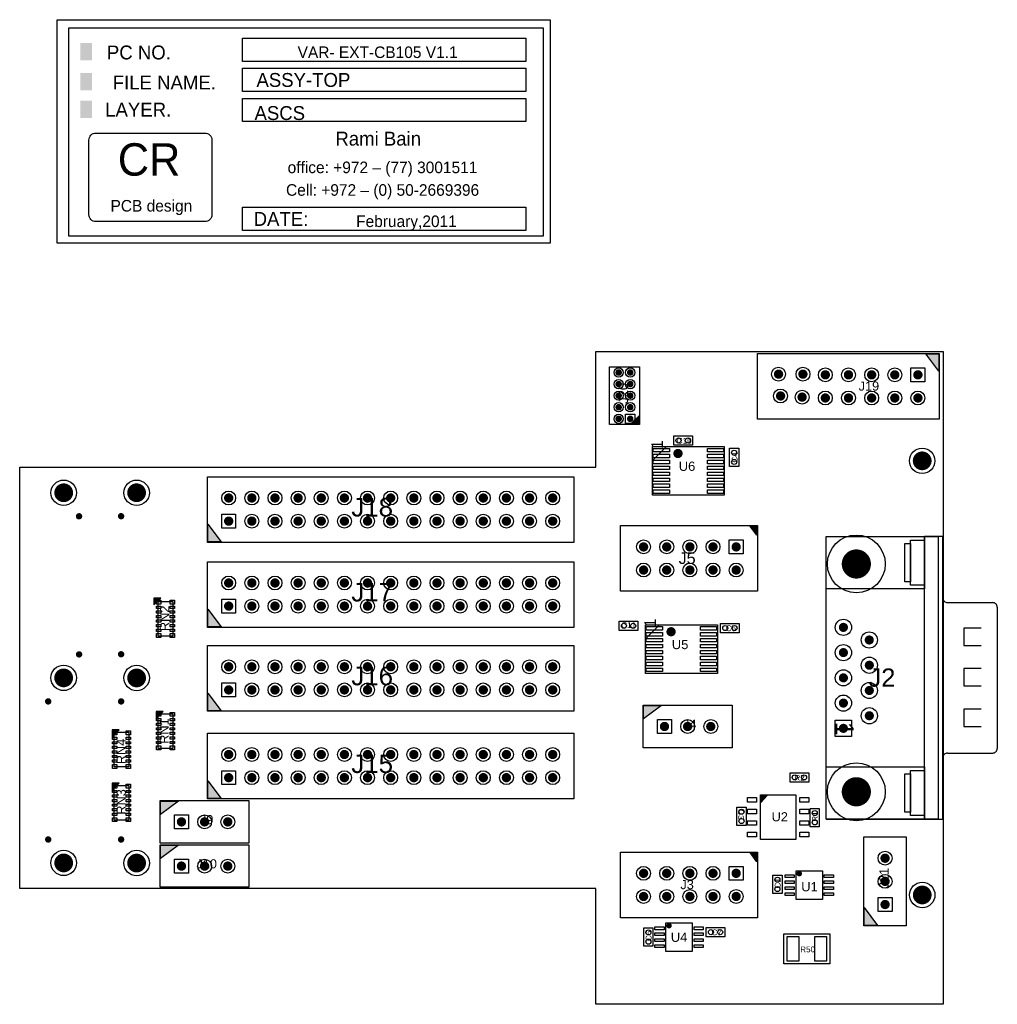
# Model space of a CAD drawing. Extents: x 0 to 107, y -13 to 95.
import ezdxf
from ezdxf.enums import TextEntityAlignment as Align

# ---------------------------------------------------------------- set-up
doc = ezdxf.new("R2010")
doc.units = 0
doc.header["$MEASUREMENT"] = 0
for name, color, linetype in [('ASSEMBLY_OUTLINES_TOP', 170, 'CONTINUOUS'), ('ASSEMBLY_REF_DES_TOP', 244, 'CONTINUOUS'), ('BOARD_OUTLINE', 10, 'CONTINUOUS'), ('FRAME', 244, 'CONTINUOUS'), ('LOGO', 12, 'CONTINUOUS'), ('MOUNTING_HOLE_PADS_LAYER_6', 160, 'CONTINUOUS'), ('MOUNTING_HOLES_LAYER_TOP', 104, 'CONTINUOUS'), ('PART_HOLES_LAYER_TOP', 170, 'CONTINUOUS'), ('PART_PADS_LAYER_TOP', 160, 'CONTINUOUS'), ('PART_PADS_SMD_TOP', 160, 'CONTINUOUS')]:
    doc.layers.add(name, color=color, linetype=linetype)
doc.styles.add('ARIAL', font='arial.ttf')
doc.styles.add('VERIBEST_GERBER_0', font='VBest0.ttf')

msp = doc.modelspace()

# ---------------------------------------------------------------- hatches: boundary and pattern name
at = {"layer": 'ASSEMBLY_OUTLINES_TOP'}
for points in [[(100.8634, 58.6486), (100.8634, 56.765933), (99.4514, 58.6486)], [(67.0052, 50.9016), (68.0212, 51.9176), (68.0212, 50.9016)], [(20.6502, 38.0238), (20.6502, 39.971133), (22.1107, 38.0238)], [(80.915408, 39.770685), (80.915408, 38.754685), (80.153408, 39.770685)], [(15.494, 31.877), (14.732, 31.877), (14.732, 31.115)], [(20.6502, 28.702), (20.6502, 30.649333), (22.1107, 28.702)], [(20.6502, 19.5072), (20.6502, 21.454533), (22.1107, 19.5072)], [(68.4784, 20.066), (70.427733, 20.066), (68.4784, 18.604)], [(15.748, 19.431), (14.986, 19.431), (14.986, 18.669)], [(10.922, 17.399), (10.16, 17.399), (10.16, 16.637)], [(10.922, 11.557), (10.16, 11.557), (10.16, 10.795)], [(20.6502, 9.8806), (20.6502, 11.827933), (22.1107, 9.8806)], [(82.0358, 10.2232), (81.3358, 9.4232), (81.3358, 10.2232)], [(15.4686, 9.6012), (17.417933, 9.6012), (15.4686, 8.1392)], [(15.4686, 4.7498), (17.417933, 4.7498), (15.4686, 3.2878)], [(80.915408, 3.956685), (80.915408, 2.940685), (80.153408, 3.956685)], [(92.6846, -4.0386), (92.6846, -2.089267), (94.1466, -4.0386)]]:
    msp.add_hatch(color=256, dxfattribs=at).paths.add_polyline_path(points, flags=0)

# ---------------------------------------------------------------- linework, layer by layer
for points in [[(80.9534, 51.4926), (80.9534, 58.6926), (100.9074, 58.6926), (100.9074, 51.4926)], [(100.8634, 58.6486), (100.8634, 56.765933), (99.4514, 58.6486)], [(64.7192, 50.9016), (64.7192, 57.2516), (68.0212, 57.2516), (68.0212, 50.9016)], [(67.0052, 50.9016), (68.0212, 51.9176), (68.0212, 50.9016)], [(71.789392, 48.646715), (71.789392, 49.662715), (73.821392, 49.662715), (73.821392, 48.646715)], [(69.452592, 43.160315), (69.452592, 48.494315), (77.326592, 48.494315), (77.326592, 43.160315)], [(77.907515, 46.295208), (77.907515, 48.327208), (78.923515, 48.327208), (78.923515, 46.295208)], [(20.6062, 37.9798), (20.6062, 45.1798), (60.8262, 45.1798), (60.8262, 37.9798)], [(20.6502, 38.0238), (20.6502, 39.971133), (22.1107, 38.0238)], [(65.929408, 32.614685), (65.929408, 39.814685), (80.959408, 39.814685), (80.959408, 32.614685)], [(80.915408, 39.770685), (80.915408, 38.754685), (80.153408, 39.770685)], [(88.4936, 32.897), (88.4936, 38.612), (99.2886, 38.612), (99.2886, 32.897)], [(88.4936, 7.624), (88.4936, 38.612), (100.8126, 38.612), (100.8126, 7.624)], [(97.1296, 33.659), (97.1296, 37.85), (97.7646, 37.85), (97.7646, 33.659)], [(97.7646, 33.278), (97.7646, 38.231), (99.2886, 38.231), (99.2886, 33.278)], [(20.6062, 28.658), (20.6062, 35.858), (60.8262, 35.858), (60.8262, 28.658)], [(15.494, 31.877), (14.732, 31.877), (14.732, 31.115)], [(15.202, 27.691), (15.202, 31.491), (16.802, 31.491), (16.802, 27.691)], [(20.6502, 28.702), (20.6502, 30.649333), (22.1107, 28.702)], [(65.802408, 28.315285), (65.802408, 29.331285), (67.834408, 29.331285), (67.834408, 28.315285)], [(68.690592, 23.602315), (68.690592, 28.936315), (76.564592, 28.936315), (76.564592, 23.602315)], [(76.920192, 28.072715), (76.920192, 29.088715), (78.952192, 29.088715), (78.952192, 28.072715)], [(20.6062, 19.4632), (20.6062, 26.6632), (60.8262, 26.6632), (60.8262, 19.4632)], [(20.6502, 19.5072), (20.6502, 21.454533), (22.1107, 19.5072)], [(68.4344, 15.45), (68.4344, 20.11), (78.1744, 20.11), (78.1744, 15.45)], [(68.4784, 20.066), (70.427733, 20.066), (68.4784, 18.604)], [(15.748, 19.431), (14.986, 19.431), (14.986, 18.669)], [(15.202, 15.372), (15.202, 19.172), (16.802, 19.172), (16.802, 15.372)], [(10.922, 17.399), (10.16, 17.399), (10.16, 16.637)], [(10.376, 13.34), (10.376, 17.14), (11.976, 17.14), (11.976, 13.34)], [(20.6062, 9.8366), (20.6062, 17.0366), (60.8262, 17.0366), (60.8262, 9.8366)], [(88.4936, 7.624), (88.4936, 13.339), (99.2886, 13.339), (99.2886, 7.624)], [(84.5566, 11.684), (84.5566, 12.7), (86.5886, 12.7), (86.5886, 11.684)], [(97.1296, 8.386), (97.1296, 12.577), (97.7646, 12.577), (97.7646, 8.386)], [(97.7646, 8.005), (97.7646, 12.958), (99.2886, 12.958), (99.2886, 8.005)], [(10.922, 11.557), (10.16, 11.557), (10.16, 10.795)], [(10.376, 7.498), (10.376, 11.298), (11.976, 11.298), (11.976, 7.498)], [(20.6502, 9.8806), (20.6502, 11.827933), (22.1107, 9.8806)], [(81.2858, 5.3732), (81.2858, 10.2732), (85.1858, 10.2732), (85.1858, 5.3732)], [(82.0358, 10.2232), (81.3358, 9.4232), (81.3358, 10.2232)], [(15.4246, 4.9852), (15.4246, 9.6452), (25.1646, 9.6452), (25.1646, 4.9852)], [(15.4686, 9.6012), (17.417933, 9.6012), (15.4686, 8.1392)], [(78.708885, 6.899808), (78.708885, 8.931808), (79.724885, 8.931808), (79.724885, 6.899808)], [(86.741, 6.7564), (86.741, 8.7884), (87.757, 8.7884), (87.757, 6.7564)], [(92.6406, -4.0826), (92.6406, 5.6574), (97.3006, 5.6574), (97.3006, -4.0826)], [(15.4246, 0.1338), (15.4246, 4.7938), (25.1646, 4.7938), (25.1646, 0.1338)], [(15.4686, 4.7498), (17.417933, 4.7498), (15.4686, 3.2878)], [(65.929408, -3.199315), (65.929408, 4.000685), (80.959408, 4.000685), (80.959408, -3.199315)], [(80.915408, 3.956685), (80.915408, 2.940685), (80.153408, 3.956685)], [(82.6488, -0.5608), (82.6488, 1.4712), (83.6648, 1.4712), (83.6648, -0.5608)], [(85.204515, -1.193792), (85.204515, 1.956208), (88.104515, 1.956208), (88.104515, -1.193792)], [(92.6846, -4.0386), (92.6846, -2.089267), (94.1466, -4.0386)], [(68.4862, -6.336), (68.4862, -4.304), (69.5022, -4.304), (69.5022, -6.336)], [(70.9164, -6.9068), (70.9164, -3.7568), (73.8164, -3.7568), (73.8164, -6.9068)], [(75.3504, -5.291), (75.3504, -4.275), (77.3824, -4.275), (77.3824, -5.291)], [(83.8454, -8.255), (83.8454, -4.953), (88.9254, -4.953), (88.9254, -8.255)]]:
    msp.add_lwpolyline(points, close=True, dxfattribs=at)
for points in [[(69.452592, 46.970315), (70.976592, 48.494315)], [(88.4936, 7.624), (101.3206, 7.624), (101.3206, 38.612)], [(101.3206, 38.612), (99.2886, 38.612)], [(99.2886, 7.624), (99.2886, 38.612)], [(100.8126, 38.612), (100.8126, 7.624)], [(101.8286, 31.373), (106.7816, 31.373)], [(107.2896, 30.865), (107.2896, 15.371)], [(68.690592, 27.412315), (70.214592, 28.936315)], [(105.5116, 28.579), (103.6066, 28.579), (103.6066, 26.674), (105.5116, 26.674)], [(105.5116, 24.134), (103.6066, 24.134), (103.6066, 22.229), (105.5116, 22.229)], [(105.5116, 19.689), (103.6066, 19.689), (103.6066, 17.784), (105.5116, 17.784)], [(101.8286, 14.863), (106.7816, 14.863)]]:
    msp.add_lwpolyline(points, dxfattribs=at)
for points, const_width in [([(71.992592, 47.732315, -1), (72.500592, 47.732315, -1)], 0.508), ([(71.230592, 28.174315, -1), (71.738592, 28.174315, -1)], 0.508), ([(85.404515, 1.636208, -1), (85.704515, 1.636208, -1)], 0.3), ([(71.1164, -4.0768, -1), (71.4164, -4.0768, -1)], 0.3)]:
    msp.add_lwpolyline(points, format="xyb", close=True, dxfattribs=dict(at, const_width=const_width))
for points in [[(101.3206, 31.881, 0.4142135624), (101.8286, 31.373)], [(107.2896, 30.865, 0.4142135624), (106.7816, 31.373)], [(106.7816, 14.863, 0.4142135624), (107.2896, 15.371)], [(101.8286, 14.863, 0.4142135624), (101.3206, 14.355)]]:
    msp.add_lwpolyline(points, format="xyb", dxfattribs=at)
at = {"layer": 'BOARD_OUTLINE'}
msp.add_lwpolyline([(101.346, -12.7), (63.246, -12.7), (63.246, 0), (0, 0), (0, 46.228), (63.246, 46.228), (63.246, 58.928), (101.346, 58.928)], close=True, dxfattribs=at)
at = {"layer": 'FRAME'}
msp.add_lwpolyline([(101.346, -12.7), (63.246, -12.7), (63.246, 0), (0, 0), (0, 46.228), (63.246, 46.228), (63.246, 58.928), (101.346, 58.928)], close=True, dxfattribs=at)
at = {"layer": 'LOGO'}
for points in [[(4.1148, 70.8152), (4.1148, 95.3262), (58.2168, 95.3262), (58.2168, 70.8152)], [(5.3848, 71.5772), (5.3848, 94.4372), (57.4548, 94.4372), (57.4548, 71.5772)], [(24.4348, 90.7542), (24.4348, 93.2942), (55.5498, 93.2942), (55.5498, 90.7542)], [(24.4348, 87.4522), (24.4348, 89.9922), (55.5498, 89.9922), (55.5498, 87.4522)], [(24.4348, 84.1502), (24.4348, 86.6902), (55.5498, 86.6902), (55.5498, 84.1502)], [(24.4348, 72.2122), (24.4348, 74.7522), (55.5498, 74.7522), (55.5498, 72.2122)]]:
    msp.add_lwpolyline(points, close=True, dxfattribs=at)
msp.add_lwpolyline([(7.596632, 73.935336), (7.596632, 82.1182, -0.4142135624), (8.358632, 82.8802), (20.331175, 82.8802, -0.4142135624), (21.093175, 82.1182), (21.093175, 73.935336, -0.4142135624), (20.331175, 73.173336), (8.358632, 73.173336, -0.4142135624)], format="xyb", close=True, dxfattribs=at)
for points in [[(6.6548, 90.8812), (7.9248, 90.8812), (6.6548, 92.7862), (7.9248, 92.7862)], [(6.6548, 87.5792), (7.9248, 87.5792), (6.6548, 89.4842), (7.9248, 89.4842)], [(6.6548, 84.5312), (7.9248, 84.5312), (6.6548, 86.4362), (7.9248, 86.4362)]]:
    msp.add_solid(points, dxfattribs=at)
at = {"layer": 'MOUNTING_HOLE_PADS_LAYER_6'}
for centre, radius in [((99.0446, 46.9262), 1.397), ((4.831, 43.423), 1.397), ((12.832, 43.425), 1.397), ((6.517962, 40.840426), 0.0127), ((11.131764, 40.853126), 0.0127), ((6.517962, 25.690426), 0.0127), ((11.131764, 25.703126), 0.0127), ((4.826, 23.114), 1.397), ((12.832, 23.105), 1.397), ((3.130764, 20.533126), 0.0127), ((11.131662, 20.533126), 0.0127), ((3.130764, 5.383126), 0.0127), ((11.131662, 5.383126), 0.0127), ((4.831, 2.811), 1.397), ((12.832, 2.798), 1.397), ((99.0504, -0.705), 1.397)]:
    msp.add_circle(centre, radius, dxfattribs=at)
at = {"layer": 'MOUNTING_HOLES_LAYER_TOP'}
for points, const_width in [([(98.53025, 46.9262, -1), (99.55895, 46.9262, -1)], 1.0287), ([(4.31665, 43.423, -1), (5.34535, 43.423, -1)], 1.0287), ([(12.31765, 43.425, -1), (13.34635, 43.425, -1)], 1.0287), ([(6.342962, 40.840426, -1), (6.692962, 40.840426, -1)], 0.35), ([(10.956764, 40.853126, -1), (11.306764, 40.853126, -1)], 0.35), ([(6.342962, 25.690426, -1), (6.692962, 25.690426, -1)], 0.35), ([(10.956764, 25.703126, -1), (11.306764, 25.703126, -1)], 0.35), ([(4.31165, 23.114, -1), (5.34035, 23.114, -1)], 1.0287), ([(12.31765, 23.105, -1), (13.34635, 23.105, -1)], 1.0287), ([(2.955764, 20.533126, -1), (3.305764, 20.533126, -1)], 0.35), ([(10.956662, 20.533126, -1), (11.306662, 20.533126, -1)], 0.35), ([(2.955764, 5.383126, -1), (3.305764, 5.383126, -1)], 0.35), ([(10.956662, 5.383126, -1), (11.306662, 5.383126, -1)], 0.35), ([(4.31665, 2.811, -1), (5.34535, 2.811, -1)], 1.0287), ([(12.31765, 2.798, -1), (13.34635, 2.798, -1)], 1.0287), ([(98.53605, -0.705, -1), (99.56475, -0.705, -1)], 1.0287)]:
    msp.add_lwpolyline(points, format="xyb", close=True, dxfattribs=dict(at, const_width=const_width))
at = {"layer": 'PART_HOLES_LAYER_TOP'}
for points, const_width in [([(65.5574, 56.6166, -1), (65.913, 56.6166, -1)], 0.3556), ([(66.8274, 56.6166, -1), (67.183, 56.6166, -1)], 0.3556), ([(83.027922, 56.435506, -1), (83.537922, 56.435506, -1)], 0.51), ([(85.704317, 56.435506, -1), (86.214317, 56.435506, -1)], 0.51), ([(88.1624, 56.3626, -1), (88.6724, 56.3626, -1)], 0.51), ([(90.7024, 56.3626, -1), (91.2124, 56.3626, -1)], 0.51), ([(93.2424, 56.3626, -1), (93.7524, 56.3626, -1)], 0.51), ([(95.7824, 56.3626, -1), (96.2924, 56.3626, -1)], 0.51), ([(98.3224, 56.3626, -1), (98.8324, 56.3626, -1)], 0.51), ([(65.5574, 55.3466, -1), (65.913, 55.3466, -1)], 0.3556), ([(66.8274, 55.3466, -1), (67.183, 55.3466, -1)], 0.3556), ([(65.5574, 54.0766, -1), (65.913, 54.0766, -1)], 0.3556), ([(66.8274, 54.0766, -1), (67.183, 54.0766, -1)], 0.3556), ([(83.248331, 54.042494, -1), (83.758331, 54.042494, -1)], 0.51), ([(85.609856, 53.916546, -1), (86.119856, 53.916546, -1)], 0.51), ([(88.1624, 53.8226, -1), (88.6724, 53.8226, -1)], 0.51), ([(90.7024, 53.8226, -1), (91.2124, 53.8226, -1)], 0.51), ([(93.2424, 53.8226, -1), (93.7524, 53.8226, -1)], 0.51), ([(95.7824, 53.8226, -1), (96.2924, 53.8226, -1)], 0.51), ([(98.3224, 53.8226, -1), (98.8324, 53.8226, -1)], 0.51), ([(65.5574, 52.8066, -1), (65.913, 52.8066, -1)], 0.3556), ([(66.8274, 52.8066, -1), (67.183, 52.8066, -1)], 0.3556), ([(65.5574, 51.5366, -1), (65.913, 51.5366, -1)], 0.3556), ([(66.8274, 51.5366, -1), (67.183, 51.5366, -1)], 0.3556), ([(22.6812, 42.8498, -1), (23.1912, 42.8498, -1)], 0.51), ([(25.2212, 42.8498, -1), (25.7312, 42.8498, -1)], 0.51), ([(27.7612, 42.8498, -1), (28.2712, 42.8498, -1)], 0.51), ([(30.3012, 42.8498, -1), (30.8112, 42.8498, -1)], 0.51), ([(32.8412, 42.8498, -1), (33.3512, 42.8498, -1)], 0.51), ([(35.3812, 42.8498, -1), (35.8912, 42.8498, -1)], 0.51), ([(37.9212, 42.8498, -1), (38.4312, 42.8498, -1)], 0.51), ([(40.4612, 42.8498, -1), (40.9712, 42.8498, -1)], 0.51), ([(43.0012, 42.8498, -1), (43.5112, 42.8498, -1)], 0.51), ([(45.5412, 42.8498, -1), (46.0512, 42.8498, -1)], 0.51), ([(48.0812, 42.8498, -1), (48.5912, 42.8498, -1)], 0.51), ([(50.6212, 42.8498, -1), (51.1312, 42.8498, -1)], 0.51), ([(53.1612, 42.8498, -1), (53.6712, 42.8498, -1)], 0.51), ([(55.7012, 42.8498, -1), (56.2112, 42.8498, -1)], 0.51), ([(58.2412, 42.8498, -1), (58.7512, 42.8498, -1)], 0.51), ([(22.6812, 40.3098, -1), (23.1912, 40.3098, -1)], 0.51), ([(25.2212, 40.3098, -1), (25.7312, 40.3098, -1)], 0.51), ([(27.7612, 40.3098, -1), (28.2712, 40.3098, -1)], 0.51), ([(30.3012, 40.3098, -1), (30.8112, 40.3098, -1)], 0.51), ([(32.8412, 40.3098, -1), (33.3512, 40.3098, -1)], 0.51), ([(35.3812, 40.3098, -1), (35.8912, 40.3098, -1)], 0.51), ([(37.9212, 40.3098, -1), (38.4312, 40.3098, -1)], 0.51), ([(40.4612, 40.3098, -1), (40.9712, 40.3098, -1)], 0.51), ([(43.0012, 40.3098, -1), (43.5112, 40.3098, -1)], 0.51), ([(45.5412, 40.3098, -1), (46.0512, 40.3098, -1)], 0.51), ([(48.0812, 40.3098, -1), (48.5912, 40.3098, -1)], 0.51), ([(50.6212, 40.3098, -1), (51.1312, 40.3098, -1)], 0.51), ([(53.1612, 40.3098, -1), (53.6712, 40.3098, -1)], 0.51), ([(55.7012, 40.3098, -1), (56.2112, 40.3098, -1)], 0.51), ([(58.2412, 40.3098, -1), (58.7512, 40.3098, -1)], 0.51), ([(68.214408, 37.484685, -1), (68.724408, 37.484685, -1)], 0.51), ([(70.754408, 37.484685, -1), (71.264408, 37.484685, -1)], 0.51), ([(73.294408, 37.484685, -1), (73.804408, 37.484685, -1)], 0.51), ([(75.834408, 37.484685, -1), (76.344408, 37.484685, -1)], 0.51), ([(78.374408, 37.484685, -1), (78.884408, 37.484685, -1)], 0.51), ([(91.0185, 35.6102, -1), (92.6187, 35.6102, -1)], 1.6002), ([(68.214408, 34.944685, -1), (68.724408, 34.944685, -1)], 0.51), ([(70.754408, 34.944685, -1), (71.264408, 34.944685, -1)], 0.51), ([(73.294408, 34.944685, -1), (73.804408, 34.944685, -1)], 0.51), ([(75.834408, 34.944685, -1), (76.344408, 34.944685, -1)], 0.51), ([(78.374408, 34.944685, -1), (78.884408, 34.944685, -1)], 0.51), ([(22.6812, 33.528, -1), (23.1912, 33.528, -1)], 0.51), ([(25.2212, 33.528, -1), (25.7312, 33.528, -1)], 0.51), ([(27.7612, 33.528, -1), (28.2712, 33.528, -1)], 0.51), ([(30.3012, 33.528, -1), (30.8112, 33.528, -1)], 0.51), ([(32.8412, 33.528, -1), (33.3512, 33.528, -1)], 0.51), ([(35.3812, 33.528, -1), (35.8912, 33.528, -1)], 0.51), ([(37.9212, 33.528, -1), (38.4312, 33.528, -1)], 0.51), ([(40.4612, 33.528, -1), (40.9712, 33.528, -1)], 0.51), ([(43.0012, 33.528, -1), (43.5112, 33.528, -1)], 0.51), ([(45.5412, 33.528, -1), (46.0512, 33.528, -1)], 0.51), ([(48.0812, 33.528, -1), (48.5912, 33.528, -1)], 0.51), ([(50.6212, 33.528, -1), (51.1312, 33.528, -1)], 0.51), ([(53.1612, 33.528, -1), (53.6712, 33.528, -1)], 0.51), ([(55.7012, 33.528, -1), (56.2112, 33.528, -1)], 0.51), ([(58.2412, 33.528, -1), (58.7512, 33.528, -1)], 0.51), ([(22.6812, 30.988, -1), (23.1912, 30.988, -1)], 0.51), ([(25.2212, 30.988, -1), (25.7312, 30.988, -1)], 0.51), ([(27.7612, 30.988, -1), (28.2712, 30.988, -1)], 0.51), ([(30.3012, 30.988, -1), (30.8112, 30.988, -1)], 0.51), ([(32.8412, 30.988, -1), (33.3512, 30.988, -1)], 0.51), ([(35.3812, 30.988, -1), (35.8912, 30.988, -1)], 0.51), ([(37.9212, 30.988, -1), (38.4312, 30.988, -1)], 0.51), ([(40.4612, 30.988, -1), (40.9712, 30.988, -1)], 0.51), ([(43.0012, 30.988, -1), (43.5112, 30.988, -1)], 0.51), ([(45.5412, 30.988, -1), (46.0512, 30.988, -1)], 0.51), ([(48.0812, 30.988, -1), (48.5912, 30.988, -1)], 0.51), ([(50.6212, 30.988, -1), (51.1312, 30.988, -1)], 0.51), ([(53.1612, 30.988, -1), (53.6712, 30.988, -1)], 0.51), ([(55.7012, 30.988, -1), (56.2112, 30.988, -1)], 0.51), ([(58.2412, 30.988, -1), (58.7512, 30.988, -1)], 0.51), ([(90.1486, 28.6552, -1), (90.6486, 28.6552, -1)], 0.5), ([(92.9886, 27.2702, -1), (93.4886, 27.2702, -1)], 0.5), ([(90.1486, 25.8852, -1), (90.6486, 25.8852, -1)], 0.5), ([(92.9936, 24.5002, -1), (93.4936, 24.5002, -1)], 0.5), ([(22.6812, 24.3332, -1), (23.1912, 24.3332, -1)], 0.51), ([(25.2212, 24.3332, -1), (25.7312, 24.3332, -1)], 0.51), ([(27.7612, 24.3332, -1), (28.2712, 24.3332, -1)], 0.51), ([(30.3012, 24.3332, -1), (30.8112, 24.3332, -1)], 0.51), ([(32.8412, 24.3332, -1), (33.3512, 24.3332, -1)], 0.51), ([(35.3812, 24.3332, -1), (35.8912, 24.3332, -1)], 0.51), ([(37.9212, 24.3332, -1), (38.4312, 24.3332, -1)], 0.51), ([(40.4612, 24.3332, -1), (40.9712, 24.3332, -1)], 0.51), ([(43.0012, 24.3332, -1), (43.5112, 24.3332, -1)], 0.51), ([(45.5412, 24.3332, -1), (46.0512, 24.3332, -1)], 0.51), ([(48.0812, 24.3332, -1), (48.5912, 24.3332, -1)], 0.51), ([(50.6212, 24.3332, -1), (51.1312, 24.3332, -1)], 0.51), ([(53.1612, 24.3332, -1), (53.6712, 24.3332, -1)], 0.51), ([(55.7012, 24.3332, -1), (56.2112, 24.3332, -1)], 0.51), ([(58.2412, 24.3332, -1), (58.7512, 24.3332, -1)], 0.51), ([(90.1486, 23.1152, -1), (90.6486, 23.1152, -1)], 0.5), ([(22.6812, 21.7932, -1), (23.1912, 21.7932, -1)], 0.51), ([(25.2212, 21.7932, -1), (25.7312, 21.7932, -1)], 0.51), ([(27.7612, 21.7932, -1), (28.2712, 21.7932, -1)], 0.51), ([(30.3012, 21.7932, -1), (30.8112, 21.7932, -1)], 0.51), ([(32.8412, 21.7932, -1), (33.3512, 21.7932, -1)], 0.51), ([(35.3812, 21.7932, -1), (35.8912, 21.7932, -1)], 0.51), ([(37.9212, 21.7932, -1), (38.4312, 21.7932, -1)], 0.51), ([(40.4612, 21.7932, -1), (40.9712, 21.7932, -1)], 0.51), ([(43.0012, 21.7932, -1), (43.5112, 21.7932, -1)], 0.51), ([(45.5412, 21.7932, -1), (46.0512, 21.7932, -1)], 0.51), ([(48.0812, 21.7932, -1), (48.5912, 21.7932, -1)], 0.51), ([(50.6212, 21.7932, -1), (51.1312, 21.7932, -1)], 0.51), ([(53.1612, 21.7932, -1), (53.6712, 21.7932, -1)], 0.51), ([(55.7012, 21.7932, -1), (56.2112, 21.7932, -1)], 0.51), ([(58.2412, 21.7932, -1), (58.7512, 21.7932, -1)], 0.51), ([(92.9936, 21.7302, -1), (93.4936, 21.7302, -1)], 0.5), ([(90.1486, 20.3452, -1), (90.6486, 20.3452, -1)], 0.5), ([(92.9936, 18.9602, -1), (93.4936, 18.9602, -1)], 0.5), ([(70.5094, 17.78, -1), (71.0194, 17.78, -1)], 0.51), ([(73.0494, 17.78, -1), (73.5594, 17.78, -1)], 0.51), ([(75.5894, 17.78, -1), (76.0994, 17.78, -1)], 0.51), ([(90.1486, 17.5752, -1), (90.6486, 17.5752, -1)], 0.5), ([(22.6812, 14.7066, -1), (23.1912, 14.7066, -1)], 0.51), ([(25.2212, 14.7066, -1), (25.7312, 14.7066, -1)], 0.51), ([(27.7612, 14.7066, -1), (28.2712, 14.7066, -1)], 0.51), ([(30.3012, 14.7066, -1), (30.8112, 14.7066, -1)], 0.51), ([(32.8412, 14.7066, -1), (33.3512, 14.7066, -1)], 0.51), ([(35.3812, 14.7066, -1), (35.8912, 14.7066, -1)], 0.51), ([(37.9212, 14.7066, -1), (38.4312, 14.7066, -1)], 0.51), ([(40.4612, 14.7066, -1), (40.9712, 14.7066, -1)], 0.51), ([(43.0012, 14.7066, -1), (43.5112, 14.7066, -1)], 0.51), ([(45.5412, 14.7066, -1), (46.0512, 14.7066, -1)], 0.51), ([(48.0812, 14.7066, -1), (48.5912, 14.7066, -1)], 0.51), ([(50.6212, 14.7066, -1), (51.1312, 14.7066, -1)], 0.51), ([(53.1612, 14.7066, -1), (53.6712, 14.7066, -1)], 0.51), ([(55.7012, 14.7066, -1), (56.2112, 14.7066, -1)], 0.51), ([(58.2412, 14.7066, -1), (58.7512, 14.7066, -1)], 0.51), ([(22.6812, 12.1666, -1), (23.1912, 12.1666, -1)], 0.51), ([(25.2212, 12.1666, -1), (25.7312, 12.1666, -1)], 0.51), ([(27.7612, 12.1666, -1), (28.2712, 12.1666, -1)], 0.51), ([(30.3012, 12.1666, -1), (30.8112, 12.1666, -1)], 0.51), ([(32.8412, 12.1666, -1), (33.3512, 12.1666, -1)], 0.51), ([(35.3812, 12.1666, -1), (35.8912, 12.1666, -1)], 0.51), ([(37.9212, 12.1666, -1), (38.4312, 12.1666, -1)], 0.51), ([(40.4612, 12.1666, -1), (40.9712, 12.1666, -1)], 0.51), ([(43.0012, 12.1666, -1), (43.5112, 12.1666, -1)], 0.51), ([(45.5412, 12.1666, -1), (46.0512, 12.1666, -1)], 0.51), ([(48.0812, 12.1666, -1), (48.5912, 12.1666, -1)], 0.51), ([(50.6212, 12.1666, -1), (51.1312, 12.1666, -1)], 0.51), ([(53.1612, 12.1666, -1), (53.6712, 12.1666, -1)], 0.51), ([(55.7012, 12.1666, -1), (56.2112, 12.1666, -1)], 0.51), ([(58.2412, 12.1666, -1), (58.7512, 12.1666, -1)], 0.51), ([(91.0185, 10.6172, -1), (92.6187, 10.6172, -1)], 1.6002), ([(17.4996, 7.3152, -1), (18.0096, 7.3152, -1)], 0.51), ([(20.0396, 7.3152, -1), (20.5496, 7.3152, -1)], 0.51), ([(22.5796, 7.3152, -1), (23.0896, 7.3152, -1)], 0.51), ([(94.7156, 3.3274, -1), (95.2256, 3.3274, -1)], 0.51), ([(17.4996, 2.4638, -1), (18.0096, 2.4638, -1)], 0.51), ([(20.0396, 2.4638, -1), (20.5496, 2.4638, -1)], 0.51), ([(22.5796, 2.4638, -1), (23.0896, 2.4638, -1)], 0.51), ([(68.214408, 1.670685, -1), (68.724408, 1.670685, -1)], 0.51), ([(70.754408, 1.670685, -1), (71.264408, 1.670685, -1)], 0.51), ([(73.294408, 1.670685, -1), (73.804408, 1.670685, -1)], 0.51), ([(75.834408, 1.670685, -1), (76.344408, 1.670685, -1)], 0.51), ([(78.374408, 1.670685, -1), (78.884408, 1.670685, -1)], 0.51), ([(94.7156, 0.7874, -1), (95.2256, 0.7874, -1)], 0.51), ([(68.214408, -0.869315, -1), (68.724408, -0.869315, -1)], 0.51), ([(70.754408, -0.869315, -1), (71.264408, -0.869315, -1)], 0.51), ([(73.294408, -0.869315, -1), (73.804408, -0.869315, -1)], 0.51), ([(75.834408, -0.869315, -1), (76.344408, -0.869315, -1)], 0.51), ([(78.374408, -0.869315, -1), (78.884408, -0.869315, -1)], 0.51), ([(94.7156, -1.7526, -1), (95.2256, -1.7526, -1)], 0.51)]:
    msp.add_lwpolyline(points, format="xyb", close=True, dxfattribs=dict(at, const_width=const_width))
at = {"layer": 'PART_PADS_LAYER_TOP'}
for points in [[(97.8154, 55.6006), (97.8154, 57.1246), (99.3394, 57.1246), (99.3394, 55.6006)], [(66.4972, 51.0286), (66.4972, 52.0446), (67.5132, 52.0446), (67.5132, 51.0286)], [(22.1742, 39.5478), (22.1742, 41.0718), (23.6982, 41.0718), (23.6982, 39.5478)], [(77.867408, 36.722685), (77.867408, 38.246685), (79.391408, 38.246685), (79.391408, 36.722685)], [(22.1742, 30.226), (22.1742, 31.75), (23.6982, 31.75), (23.6982, 30.226)], [(22.1742, 21.0312), (22.1742, 22.5552), (23.6982, 22.5552), (23.6982, 21.0312)], [(70.0024, 17.018), (70.0024, 18.542), (71.5264, 18.542), (71.5264, 17.018)], [(89.5096, 16.6862), (89.5096, 18.4642), (91.2876, 18.4642), (91.2876, 16.6862)], [(22.1742, 11.4046), (22.1742, 12.9286), (23.6982, 12.9286), (23.6982, 11.4046)], [(16.9926, 6.5532), (16.9926, 8.0772), (18.5166, 8.0772), (18.5166, 6.5532)], [(16.9926, 1.7018), (16.9926, 3.2258), (18.5166, 3.2258), (18.5166, 1.7018)], [(77.867408, 0.908685), (77.867408, 2.432685), (79.391408, 2.432685), (79.391408, 0.908685)], [(94.2086, -2.5146), (94.2086, -0.9906), (95.7326, -0.9906), (95.7326, -2.5146)]]:
    msp.add_lwpolyline(points, close=True, dxfattribs=at)
for centre, radius in [((65.7352, 56.6166), 0.508), ((67.0052, 56.6166), 0.508), ((83.282922, 56.435506), 0.762), ((85.959317, 56.435506), 0.762), ((88.4174, 56.3626), 0.762), ((90.9574, 56.3626), 0.762), ((93.4974, 56.3626), 0.762), ((96.0374, 56.3626), 0.762), ((65.7352, 55.3466), 0.508), ((67.0052, 55.3466), 0.508), ((65.7352, 54.0766), 0.508), ((67.0052, 54.0766), 0.508), ((83.503331, 54.042494), 0.762), ((85.864856, 53.916546), 0.762), ((88.4174, 53.8226), 0.762), ((90.9574, 53.8226), 0.762), ((93.4974, 53.8226), 0.762), ((96.0374, 53.8226), 0.762), ((98.5774, 53.8226), 0.762), ((65.7352, 52.8066), 0.508), ((67.0052, 52.8066), 0.508), ((65.7352, 51.5366), 0.508), ((22.9362, 42.8498), 0.762), ((25.4762, 42.8498), 0.762), ((28.0162, 42.8498), 0.762), ((30.5562, 42.8498), 0.762), ((33.0962, 42.8498), 0.762), ((35.6362, 42.8498), 0.762), ((38.1762, 42.8498), 0.762), ((40.7162, 42.8498), 0.762), ((43.2562, 42.8498), 0.762), ((45.7962, 42.8498), 0.762), ((48.3362, 42.8498), 0.762), ((50.8762, 42.8498), 0.762), ((53.4162, 42.8498), 0.762), ((55.9562, 42.8498), 0.762), ((58.4962, 42.8498), 0.762), ((25.4762, 40.3098), 0.762), ((28.0162, 40.3098), 0.762), ((30.5562, 40.3098), 0.762), ((33.0962, 40.3098), 0.762), ((35.6362, 40.3098), 0.762), ((38.1762, 40.3098), 0.762), ((40.7162, 40.3098), 0.762), ((43.2562, 40.3098), 0.762), ((45.7962, 40.3098), 0.762), ((48.3362, 40.3098), 0.762), ((50.8762, 40.3098), 0.762), ((53.4162, 40.3098), 0.762), ((55.9562, 40.3098), 0.762), ((58.4962, 40.3098), 0.762), ((68.469408, 37.484685), 0.762), ((71.009408, 37.484685), 0.762), ((73.549408, 37.484685), 0.762), ((76.089408, 37.484685), 0.762), ((91.8186, 35.6102), 3.175), ((68.469408, 34.944685), 0.762), ((71.009408, 34.944685), 0.762), ((73.549408, 34.944685), 0.762), ((76.089408, 34.944685), 0.762), ((78.629408, 34.944685), 0.762), ((22.9362, 33.528), 0.762), ((25.4762, 33.528), 0.762), ((28.0162, 33.528), 0.762), ((30.5562, 33.528), 0.762), ((33.0962, 33.528), 0.762), ((35.6362, 33.528), 0.762), ((38.1762, 33.528), 0.762), ((40.7162, 33.528), 0.762), ((43.2562, 33.528), 0.762), ((45.7962, 33.528), 0.762), ((48.3362, 33.528), 0.762), ((50.8762, 33.528), 0.762), ((53.4162, 33.528), 0.762), ((55.9562, 33.528), 0.762), ((58.4962, 33.528), 0.762), ((25.4762, 30.988), 0.762), ((28.0162, 30.988), 0.762), ((30.5562, 30.988), 0.762), ((33.0962, 30.988), 0.762), ((35.6362, 30.988), 0.762), ((38.1762, 30.988), 0.762), ((40.7162, 30.988), 0.762), ((43.2562, 30.988), 0.762), ((45.7962, 30.988), 0.762), ((48.3362, 30.988), 0.762), ((50.8762, 30.988), 0.762), ((53.4162, 30.988), 0.762), ((55.9562, 30.988), 0.762), ((58.4962, 30.988), 0.762), ((90.3986, 28.6552), 0.889), ((93.2386, 27.2702), 0.889), ((90.3986, 25.8852), 0.889), ((22.9362, 24.3332), 0.762), ((25.4762, 24.3332), 0.762), ((28.0162, 24.3332), 0.762), ((30.5562, 24.3332), 0.762), ((33.0962, 24.3332), 0.762), ((35.6362, 24.3332), 0.762), ((38.1762, 24.3332), 0.762), ((40.7162, 24.3332), 0.762), ((43.2562, 24.3332), 0.762), ((45.7962, 24.3332), 0.762), ((48.3362, 24.3332), 0.762), ((50.8762, 24.3332), 0.762), ((53.4162, 24.3332), 0.762), ((55.9562, 24.3332), 0.762), ((58.4962, 24.3332), 0.762), ((93.2436, 24.5002), 0.889), ((90.3986, 23.1152), 0.889), ((25.4762, 21.7932), 0.762), ((28.0162, 21.7932), 0.762), ((30.5562, 21.7932), 0.762), ((33.0962, 21.7932), 0.762), ((35.6362, 21.7932), 0.762), ((38.1762, 21.7932), 0.762), ((40.7162, 21.7932), 0.762), ((43.2562, 21.7932), 0.762), ((45.7962, 21.7932), 0.762), ((48.3362, 21.7932), 0.762), ((50.8762, 21.7932), 0.762), ((53.4162, 21.7932), 0.762), ((55.9562, 21.7932), 0.762), ((58.4962, 21.7932), 0.762), ((93.2436, 21.7302), 0.889), ((90.3986, 20.3452), 0.889), ((93.2436, 18.9602), 0.889), ((73.3044, 17.78), 0.762), ((75.8444, 17.78), 0.762), ((22.9362, 14.7066), 0.762), ((25.4762, 14.7066), 0.762), ((28.0162, 14.7066), 0.762), ((30.5562, 14.7066), 0.762), ((33.0962, 14.7066), 0.762), ((35.6362, 14.7066), 0.762), ((38.1762, 14.7066), 0.762), ((40.7162, 14.7066), 0.762), ((43.2562, 14.7066), 0.762), ((45.7962, 14.7066), 0.762), ((48.3362, 14.7066), 0.762), ((50.8762, 14.7066), 0.762), ((53.4162, 14.7066), 0.762), ((55.9562, 14.7066), 0.762), ((58.4962, 14.7066), 0.762), ((91.8186, 10.6172), 3.175), ((25.4762, 12.1666), 0.762), ((28.0162, 12.1666), 0.762), ((30.5562, 12.1666), 0.762), ((33.0962, 12.1666), 0.762), ((35.6362, 12.1666), 0.762), ((38.1762, 12.1666), 0.762), ((40.7162, 12.1666), 0.762), ((43.2562, 12.1666), 0.762), ((45.7962, 12.1666), 0.762), ((48.3362, 12.1666), 0.762), ((50.8762, 12.1666), 0.762), ((53.4162, 12.1666), 0.762), ((55.9562, 12.1666), 0.762), ((58.4962, 12.1666), 0.762), ((20.2946, 7.3152), 0.762), ((22.8346, 7.3152), 0.762), ((94.9706, 3.3274), 0.762), ((20.2946, 2.4638), 0.762), ((22.8346, 2.4638), 0.762), ((68.469408, 1.670685), 0.762), ((71.009408, 1.670685), 0.762), ((73.549408, 1.670685), 0.762), ((76.089408, 1.670685), 0.762), ((94.9706, 0.7874), 0.762), ((68.469408, -0.869315), 0.762), ((71.009408, -0.869315), 0.762), ((73.549408, -0.869315), 0.762), ((76.089408, -0.869315), 0.762), ((78.629408, -0.869315), 0.762)]:
    msp.add_circle(centre, radius, dxfattribs=at)
at = {"layer": 'PART_PADS_SMD_TOP'}
for points in [[(69.528792, 47.912655), (69.528792, 48.293655), (71.306792, 48.293655), (71.306792, 47.912655)], [(69.528792, 47.262415), (69.528792, 47.643415), (71.306792, 47.643415), (71.306792, 47.262415)], [(75.472392, 47.912655), (75.472392, 48.293655), (77.250392, 48.293655), (77.250392, 47.912655)], [(75.472392, 47.262415), (75.472392, 47.643415), (77.250392, 47.643415), (77.250392, 47.262415)], [(69.528792, 46.612175), (69.528792, 46.993175), (71.306792, 46.993175), (71.306792, 46.612175)], [(75.472392, 46.612175), (75.472392, 46.993175), (77.250392, 46.993175), (77.250392, 46.612175)], [(69.528792, 45.961935), (69.528792, 46.342935), (71.306792, 46.342935), (71.306792, 45.961935)], [(69.528792, 45.311695), (69.528792, 45.692695), (71.306792, 45.692695), (71.306792, 45.311695)], [(75.472392, 45.961935), (75.472392, 46.342935), (77.250392, 46.342935), (77.250392, 45.961935)], [(75.472392, 45.311695), (75.472392, 45.692695), (77.250392, 45.692695), (77.250392, 45.311695)], [(69.528792, 44.661455), (69.528792, 45.042455), (71.306792, 45.042455), (71.306792, 44.661455)], [(69.528792, 44.011215), (69.528792, 44.392215), (71.306792, 44.392215), (71.306792, 44.011215)], [(75.472392, 44.661455), (75.472392, 45.042455), (77.250392, 45.042455), (77.250392, 44.661455)], [(75.472392, 44.011215), (75.472392, 44.392215), (77.250392, 44.392215), (77.250392, 44.011215)], [(69.528792, 43.360975), (69.528792, 43.741975), (71.306792, 43.741975), (71.306792, 43.360975)], [(75.472392, 43.360975), (75.472392, 43.741975), (77.250392, 43.741975), (77.250392, 43.360975)], [(15.002, 31.2155), (15.002, 31.6405), (15.502, 31.6405), (15.502, 31.2155)], [(16.502, 31.2155), (16.502, 31.6405), (17.002, 31.6405), (17.002, 31.2155)], [(15.002, 30.716), (15.002, 30.966), (15.502, 30.966), (15.502, 30.716)], [(15.002, 30.216), (15.002, 30.466), (15.502, 30.466), (15.502, 30.216)], [(16.502, 30.716), (16.502, 30.966), (17.002, 30.966), (17.002, 30.716)], [(16.502, 30.216), (16.502, 30.466), (17.002, 30.466), (17.002, 30.216)], [(15.002, 29.716), (15.002, 29.966), (15.502, 29.966), (15.502, 29.716)], [(15.002, 29.216), (15.002, 29.466), (15.502, 29.466), (15.502, 29.216)], [(16.502, 29.716), (16.502, 29.966), (17.002, 29.966), (17.002, 29.716)], [(16.502, 29.216), (16.502, 29.466), (17.002, 29.466), (17.002, 29.216)], [(15.002, 28.716), (15.002, 28.966), (15.502, 28.966), (15.502, 28.716)], [(15.002, 28.216), (15.002, 28.466), (15.502, 28.466), (15.502, 28.216)], [(16.502, 28.716), (16.502, 28.966), (17.002, 28.966), (17.002, 28.716)], [(16.502, 28.216), (16.502, 28.466), (17.002, 28.466), (17.002, 28.216)], [(68.766792, 28.354655), (68.766792, 28.735655), (70.544792, 28.735655), (70.544792, 28.354655)], [(74.710392, 28.354655), (74.710392, 28.735655), (76.488392, 28.735655), (76.488392, 28.354655)], [(15.002, 27.5405), (15.002, 27.9655), (15.502, 27.9655), (15.502, 27.5405)], [(16.502, 27.5405), (16.502, 27.9655), (17.002, 27.9655), (17.002, 27.5405)], [(68.766792, 27.704415), (68.766792, 28.085415), (70.544792, 28.085415), (70.544792, 27.704415)], [(68.766792, 27.054175), (68.766792, 27.435175), (70.544792, 27.435175), (70.544792, 27.054175)], [(74.710392, 27.704415), (74.710392, 28.085415), (76.488392, 28.085415), (76.488392, 27.704415)], [(74.710392, 27.054175), (74.710392, 27.435175), (76.488392, 27.435175), (76.488392, 27.054175)], [(68.766792, 26.403935), (68.766792, 26.784935), (70.544792, 26.784935), (70.544792, 26.403935)], [(68.766792, 25.753695), (68.766792, 26.134695), (70.544792, 26.134695), (70.544792, 25.753695)], [(74.710392, 26.403935), (74.710392, 26.784935), (76.488392, 26.784935), (76.488392, 26.403935)], [(74.710392, 25.753695), (74.710392, 26.134695), (76.488392, 26.134695), (76.488392, 25.753695)], [(68.766792, 25.103455), (68.766792, 25.484455), (70.544792, 25.484455), (70.544792, 25.103455)], [(74.710392, 25.103455), (74.710392, 25.484455), (76.488392, 25.484455), (76.488392, 25.103455)], [(68.766792, 24.453215), (68.766792, 24.834215), (70.544792, 24.834215), (70.544792, 24.453215)], [(68.766792, 23.802975), (68.766792, 24.183975), (70.544792, 24.183975), (70.544792, 23.802975)], [(74.710392, 24.453215), (74.710392, 24.834215), (76.488392, 24.834215), (76.488392, 24.453215)], [(74.710392, 23.802975), (74.710392, 24.183975), (76.488392, 24.183975), (76.488392, 23.802975)], [(15.002, 18.8965), (15.002, 19.3215), (15.502, 19.3215), (15.502, 18.8965)], [(15.002, 18.397), (15.002, 18.647), (15.502, 18.647), (15.502, 18.397)], [(16.502, 18.8965), (16.502, 19.3215), (17.002, 19.3215), (17.002, 18.8965)], [(16.502, 18.397), (16.502, 18.647), (17.002, 18.647), (17.002, 18.397)], [(10.176, 16.8645), (10.176, 17.2895), (10.676, 17.2895), (10.676, 16.8645)], [(11.676, 16.8645), (11.676, 17.2895), (12.176, 17.2895), (12.176, 16.8645)], [(15.002, 17.897), (15.002, 18.147), (15.502, 18.147), (15.502, 17.897)], [(15.002, 17.397), (15.002, 17.647), (15.502, 17.647), (15.502, 17.397)], [(16.502, 17.897), (16.502, 18.147), (17.002, 18.147), (17.002, 17.897)], [(16.502, 17.397), (16.502, 17.647), (17.002, 17.647), (17.002, 17.397)], [(10.176, 16.365), (10.176, 16.615), (10.676, 16.615), (10.676, 16.365)], [(11.676, 16.365), (11.676, 16.615), (12.176, 16.615), (12.176, 16.365)], [(15.002, 16.897), (15.002, 17.147), (15.502, 17.147), (15.502, 16.897)], [(15.002, 16.397), (15.002, 16.647), (15.502, 16.647), (15.502, 16.397)], [(16.502, 16.897), (16.502, 17.147), (17.002, 17.147), (17.002, 16.897)], [(16.502, 16.397), (16.502, 16.647), (17.002, 16.647), (17.002, 16.397)], [(10.176, 15.865), (10.176, 16.115), (10.676, 16.115), (10.676, 15.865)], [(10.176, 15.365), (10.176, 15.615), (10.676, 15.615), (10.676, 15.365)], [(11.676, 15.865), (11.676, 16.115), (12.176, 16.115), (12.176, 15.865)], [(11.676, 15.365), (11.676, 15.615), (12.176, 15.615), (12.176, 15.365)], [(15.002, 15.897), (15.002, 16.147), (15.502, 16.147), (15.502, 15.897)], [(15.002, 15.2215), (15.002, 15.6465), (15.502, 15.6465), (15.502, 15.2215)], [(16.502, 15.897), (16.502, 16.147), (17.002, 16.147), (17.002, 15.897)], [(16.502, 15.2215), (16.502, 15.6465), (17.002, 15.6465), (17.002, 15.2215)], [(10.176, 14.865), (10.176, 15.115), (10.676, 15.115), (10.676, 14.865)], [(10.176, 14.365), (10.176, 14.615), (10.676, 14.615), (10.676, 14.365)], [(10.176, 13.865), (10.176, 14.115), (10.676, 14.115), (10.676, 13.865)], [(11.676, 14.865), (11.676, 15.115), (12.176, 15.115), (12.176, 14.865)], [(11.676, 14.365), (11.676, 14.615), (12.176, 14.615), (12.176, 14.365)], [(11.676, 13.865), (11.676, 14.115), (12.176, 14.115), (12.176, 13.865)], [(10.176, 13.1895), (10.176, 13.6145), (10.676, 13.6145), (10.676, 13.1895)], [(11.676, 13.1895), (11.676, 13.6145), (12.176, 13.6145), (12.176, 13.1895)], [(10.176, 11.0225), (10.176, 11.4475), (10.676, 11.4475), (10.676, 11.0225)], [(11.676, 11.0225), (11.676, 11.4475), (12.176, 11.4475), (12.176, 11.0225)], [(10.176, 10.523), (10.176, 10.773), (10.676, 10.773), (10.676, 10.523)], [(10.176, 10.023), (10.176, 10.273), (10.676, 10.273), (10.676, 10.023)], [(10.176, 9.523), (10.176, 9.773), (10.676, 9.773), (10.676, 9.523)], [(11.676, 10.523), (11.676, 10.773), (12.176, 10.773), (12.176, 10.523)], [(11.676, 10.023), (11.676, 10.273), (12.176, 10.273), (12.176, 10.023)], [(11.676, 9.523), (11.676, 9.773), (12.176, 9.773), (12.176, 9.523)], [(79.861288, 9.47866), (79.861288, 9.97866), (80.861288, 9.97866), (80.861288, 9.47866)], [(85.611288, 9.47866), (85.611288, 9.97866), (86.611288, 9.97866), (86.611288, 9.47866)], [(10.176, 9.023), (10.176, 9.273), (10.676, 9.273), (10.676, 9.023)], [(10.176, 8.523), (10.176, 8.773), (10.676, 8.773), (10.676, 8.523)], [(11.676, 9.023), (11.676, 9.273), (12.176, 9.273), (12.176, 9.023)], [(11.676, 8.523), (11.676, 8.773), (12.176, 8.773), (12.176, 8.523)], [(79.861288, 8.20866), (79.861288, 8.70866), (80.861288, 8.70866), (80.861288, 8.20866)], [(85.611288, 8.20866), (85.611288, 8.70866), (86.611288, 8.70866), (86.611288, 8.20866)], [(10.176, 8.023), (10.176, 8.273), (10.676, 8.273), (10.676, 8.023)], [(10.176, 7.3475), (10.176, 7.7725), (10.676, 7.7725), (10.676, 7.3475)], [(11.676, 8.023), (11.676, 8.273), (12.176, 8.273), (12.176, 8.023)], [(11.676, 7.3475), (11.676, 7.7725), (12.176, 7.7725), (12.176, 7.3475)], [(79.861288, 6.93866), (79.861288, 7.43866), (80.861288, 7.43866), (80.861288, 6.93866)], [(85.611288, 6.93866), (85.611288, 7.43866), (86.611288, 7.43866), (86.611288, 6.93866)], [(79.861288, 5.66866), (79.861288, 6.16866), (80.861288, 6.16866), (80.861288, 5.66866)], [(85.611288, 5.66866), (85.611288, 6.16866), (86.611288, 6.16866), (86.611288, 5.66866)], [(84.004515, 1.196208), (84.004515, 1.496208), (85.004515, 1.496208), (85.004515, 1.196208)], [(88.304515, 1.196208), (88.304515, 1.496208), (89.304515, 1.496208), (89.304515, 1.196208)], [(84.004515, 0.546208), (84.004515, 0.846208), (85.004515, 0.846208), (85.004515, 0.546208)], [(84.004515, -0.103792), (84.004515, 0.196208), (85.004515, 0.196208), (85.004515, -0.103792)], [(88.304515, 0.546208), (88.304515, 0.846208), (89.304515, 0.846208), (89.304515, 0.546208)], [(88.304515, -0.103792), (88.304515, 0.196208), (89.304515, 0.196208), (89.304515, -0.103792)], [(84.004515, -0.753792), (84.004515, -0.453792), (85.004515, -0.453792), (85.004515, -0.753792)], [(88.304515, -0.753792), (88.304515, -0.453792), (89.304515, -0.453792), (89.304515, -0.753792)], [(69.7164, -4.5168), (69.7164, -4.2168), (70.7164, -4.2168), (70.7164, -4.5168)], [(74.0164, -4.5168), (74.0164, -4.2168), (75.0164, -4.2168), (75.0164, -4.5168)], [(69.7164, -5.1668), (69.7164, -4.8668), (70.7164, -4.8668), (70.7164, -5.1668)], [(74.0164, -5.1668), (74.0164, -4.8668), (75.0164, -4.8668), (75.0164, -5.1668)], [(84.2264, -7.9502), (84.2264, -5.2578), (85.4964, -5.2578), (85.4964, -7.9502)], [(87.2744, -7.9502), (87.2744, -5.2578), (88.5444, -5.2578), (88.5444, -7.9502)], [(69.7164, -5.8168), (69.7164, -5.5168), (70.7164, -5.5168), (70.7164, -5.8168)], [(69.7164, -6.4668), (69.7164, -6.1668), (70.7164, -6.1668), (70.7164, -6.4668)], [(74.0164, -5.8168), (74.0164, -5.5168), (75.0164, -5.5168), (75.0164, -5.8168)], [(74.0164, -6.4668), (74.0164, -6.1668), (75.0164, -6.1668), (75.0164, -6.4668)]]:
    msp.add_lwpolyline(points, close=True, dxfattribs=at)
for centre in [(72.297392, 49.154715), (73.313392, 49.154715), (78.415515, 47.819208), (78.415515, 46.803208), (66.310408, 28.823285), (67.326408, 28.823285), (77.428192, 28.580715), (78.444192, 28.580715), (85.0646, 12.192), (86.0806, 12.192), (79.216885, 8.423808), (79.216885, 7.407808), (87.249, 8.2804), (87.249, 7.2644), (83.1568, 0.9632), (83.1568, -0.0528), (68.9942, -4.812), (75.8584, -4.783), (76.8744, -4.783), (68.9942, -5.828)]:
    msp.add_circle(centre, 0.2794, dxfattribs=at)

# ---------------------------------------------------------------- texts
at = {"layer": 'ASSEMBLY_OUTLINES_TOP', "style": 'VERIBEST_GERBER_0'}
for s, p in [('ASSY-TOP', (31.134759, 88.713856)), ('ASCS', (28.543959, 85.081656))]:
    msp.add_text(s, height=1.524, dxfattribs=at).set_placement(p, align=Align.MIDDLE_CENTER)
for p in [(70.976592, 48.240315), (70.214592, 28.682315)]:
    msp.add_text('1', height=1.27, rotation=90, dxfattribs=at).set_placement(p, align=Align.BOTTOM_LEFT)
msp.add_text('1', height=2, rotation=270, dxfattribs=at).set_placement((90.52604, 17.539325), align=Align.MIDDLE_CENTER)
at = {"layer": 'ASSEMBLY_REF_DES_TOP', "style": 'ARIAL'}
for s, height, rotation, p in [('J20', 1.016, 90, (66.2432, 54.3306)), ('C4', 0.635, 90, (78.46141, 47.296873)), ('RN2', 1, 90, (15.917475, 29.644625)), ('RN1', 1, 90, (15.866675, 17.274825)), ('RN4', 1, 90, (11.142275, 15.039625)), ('RN3', 1, 90, (11.142275, 9.502425)), ('C3', 0.635, 270, (79.16118, 8.130073)), ('R1', 0.635, 90, (87.2744, 7.8994)), ('J21', 1, 90, (94.84945, 1.14625)), ('C1', 0.635, 90, (83.1822, 0.5822)), ('C6', 0.635, 90, (69.0196, -5.193))]:
    msp.add_text(s, height=height, rotation=rotation, dxfattribs=at).set_placement(p, align=Align.MIDDLE_CENTER)
for s, height, p in [('J19', 1, (93.195975, 55.126325)), ('C10', 0.635, (72.932392, 49.129315)), ('U6', 1.016, (73.237192, 46.335315)), ('J18', 2.032, (38.6842, 41.8338)), ('J5', 1.27, (73.247987, 36.248416)), ('J17', 2.032, (38.6842, 32.512)), ('C11', 0.635, (66.832743, 28.90439)), ('C5', 0.635, (78.063192, 28.555315)), ('U5', 1.016, (72.475192, 26.777315)), ('J16', 2.032, (38.6842, 23.3172)), ('J2', 2, (94.62785, 23.14735)), ('J4', 1, (73.53325, 18.03115)), ('J15', 2.032, (38.6842, 13.6906)), ('R2', 0.635, (85.586935, 12.146105)), ('J9', 1, (20.52345, 7.56635)), ('U2', 1, (83.4166, 7.874682)), ('J10', 1, (20.52345, 2.71495)), ('J3', 1, (73.247983, 0.43441)), ('U1', 1.016, (86.677602, 0.203098)), ('U4', 1.016, (72.366403, -5.336794)), ('C7', 0.635, (76.4934, -4.8084)), ('R50', 0.635, (86.475935, -6.675295))]:
    msp.add_text(s, height=height, dxfattribs=at).set_placement(p, align=Align.MIDDLE_CENTER)
at = {"layer": 'LOGO', "style": 'VERIBEST_GERBER_0'}
for s, height, p in [('PC NO.', 1.524, (13.081, 91.7321)), ('VAR- EXT-CB105 V1.1', 1.27, (39.280338, 91.755468)), ('FILE NAME.', 1.524, (15.875, 88.4301)), ('LAYER.', 1.524, (13.0048, 85.4583)), ('Rami Bain', 1.524, (39.346632, 82.276696)), ('CR', 3.556, (14.200632, 79.990696)), ('office: +972 – (77) 3001511', 1.27, (39.816024, 79.123032)), ('Cell: +972 – (0) 50-2669396', 1.27, (39.828216, 76.643992)), ('PCB design', 1.27, (14.454632, 74.910696)), ('DATE:', 1.524, (28.676676, 73.467062)), ('February,2011', 1.27, (42.445686, 73.209912))]:
    msp.add_text(s, height=height, dxfattribs=at).set_placement(p, align=Align.MIDDLE_CENTER)

doc.saveas('drawing.dxf')
